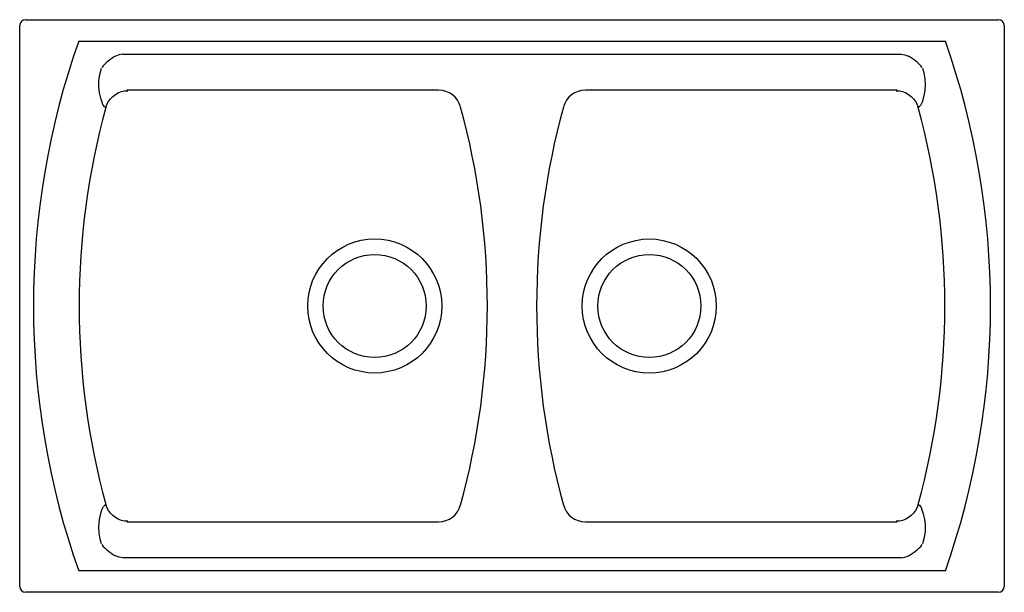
# Model space of a CAD drawing. Header units: millimetres. Extents: x 929.076 to 929.936, y 1101.536 to 1102.036.
import ezdxf

# ---------------------------------------------------------------- set-up
doc = ezdxf.new("R2010")
doc.units = ezdxf.units.MM
doc.layers.add('SANINDUSA', color=3, linetype='Continuous')

msp = doc.modelspace()

# ---------------------------------------------------------------- linework, layer by layer
at = {"layer": 'SANINDUSA'}
for p, q in [((929.0758, 1101.54072), (929.0758, 1102.03072)), ((929.0808, 1102.03572), (929.9308, 1102.03572)), ((929.9358, 1102.03072), (929.9358, 1101.54072)), ((929.12731, 1102.01711), (929.88429, 1102.01711)), ((929.16591, 1102.00573), (929.84568, 1102.00573)), ((929.44166, 1101.97419), (929.16927, 1101.97419)), ((929.84232, 1101.97419), (929.56994, 1101.97419)), ((929.16927, 1101.59725), (929.44166, 1101.59725)), ((929.56994, 1101.59725), (929.84232, 1101.59725)), ((929.84568, 1101.56571), (929.16591, 1101.56571)), ((929.88429, 1101.55434), (929.12731, 1101.55434)), ((929.9308, 1101.53572), (929.0808, 1101.53572))]:
    msp.add_line(p, q, dxfattribs=at)
at = {"layer": 'SANINDUSA', "flags": 128}
for points in [[(929.16591, 1102.00573), (929.16274, 1102.00509), (929.1596, 1102.00388)], [(929.84568, 1102.00573), (929.84886, 1102.00509), (929.852, 1102.00388)], [(929.15036, 1101.95939), (929.14985, 1101.95971), (929.1493, 1101.96038), (929.14853, 1101.96174), (929.14776, 1101.96357), (929.14656, 1101.96732), (929.1456, 1101.97176), (929.14503, 1101.97688), (929.14504, 1101.9823), (929.14576, 1101.98781), (929.14717, 1101.99326)], [(929.86442, 1101.99326), (929.86551, 1101.98937), (929.86639, 1101.98413), (929.86664, 1101.97893), (929.86639, 1101.97462), (929.86578, 1101.97057), (929.86494, 1101.96696), (929.86394, 1101.96383), (929.86323, 1101.96211), (929.86253, 1101.96075), (929.86185, 1101.95982), (929.86124, 1101.95939)], [(929.15102, 1101.95902), (929.15198, 1101.96175), (929.15333, 1101.9643), (929.15503, 1101.96664), (929.15705, 1101.96871), (929.15935, 1101.97046), (929.16188, 1101.97187), (929.16458, 1101.97289), (929.1674, 1101.97352), (929.17028, 1101.97374)], [(929.84131, 1101.97374), (929.84419, 1101.97352), (929.84702, 1101.97289), (929.84972, 1101.97187), (929.85224, 1101.97046), (929.85454, 1101.96871), (929.85656, 1101.96664), (929.85827, 1101.9643), (929.85961, 1101.96175), (929.86058, 1101.95902)], [(929.14717, 1101.57819), (929.14609, 1101.58208), (929.1452, 1101.58732), (929.14495, 1101.59251), (929.14521, 1101.59682), (929.14581, 1101.60088), (929.14666, 1101.60449), (929.14766, 1101.60762), (929.14836, 1101.60934), (929.14907, 1101.6107), (929.14974, 1101.61163), (929.15036, 1101.61206)], [(929.17028, 1101.59771), (929.1674, 1101.59792), (929.16458, 1101.59855), (929.16188, 1101.59958), (929.15935, 1101.60099), (929.15705, 1101.60274), (929.15503, 1101.60481), (929.15333, 1101.60714), (929.15198, 1101.6097), (929.15102, 1101.61242)], [(929.86058, 1101.61242), (929.85961, 1101.6097), (929.85827, 1101.60714), (929.85656, 1101.60481), (929.85454, 1101.60274), (929.85224, 1101.60099), (929.84972, 1101.59958), (929.84702, 1101.59855), (929.84419, 1101.59792), (929.84131, 1101.59771)], [(929.86124, 1101.61206), (929.86175, 1101.61174), (929.8623, 1101.61107), (929.86306, 1101.6097), (929.86384, 1101.60788), (929.86504, 1101.60413), (929.866, 1101.59969), (929.86657, 1101.59457), (929.86655, 1101.58914), (929.86583, 1101.58363), (929.86442, 1101.57819)], [(929.16591, 1101.56571), (929.16274, 1101.56636), (929.1596, 1101.56756)], [(929.84568, 1101.56571), (929.84886, 1101.56636), (929.852, 1101.56756)]]:
    msp.add_lwpolyline(points, dxfattribs=at)
at = {"layer": 'SANINDUSA'}
for centre, radius in [((929.3859, 1101.78574), 0.05854), ((929.6257, 1101.7857), 0.05854), ((929.3858, 1101.78572), 0.045), ((929.6258, 1101.78572), 0.045)]:
    msp.add_circle(centre, radius, dxfattribs=at)
for centre, radius, start, end in [((929.0808, 1102.03072), 0.005, 90, 180), ((929.9308, 1102.03072), 0.005, 0, 90), ((929.7858, 1101.78572), 0.69796, 160.63891, 199.36109), ((929.2258, 1101.78572), 0.69796, 340.63891, 19.36109), ((929.17785, 1101.96876), 0.03958, 117.46468, 140.18827), ((929.83374, 1101.96876), 0.03958, 39.81173, 62.53532), ((929.44171, 1101.95428), 0.01991, 15.17355, 90.12779), ((929.56989, 1101.95428), 0.01991, 89.87222, 164.82645), ((929.7858, 1101.78572), 0.65801, 164.72988, 195.27012), ((928.8258, 1101.78572), 0.65847, 344.69867, 15.30133), ((930.1858, 1101.78572), 0.65847, 164.69867, 195.30133), ((929.2258, 1101.78572), 0.65801, 344.72988, 15.27012), ((929.44171, 1101.61717), 0.01991, 269.87222, 344.82645), ((929.56989, 1101.61717), 0.01991, 195.17355, 270.12779), ((929.17785, 1101.60268), 0.03958, 219.81173, 242.53532), ((929.83374, 1101.60268), 0.03958, 297.46468, 320.18827), ((929.0808, 1101.54072), 0.005, 180, 270), ((929.9308, 1101.54072), 0.005, 270, 0)]:
    msp.add_arc(centre, radius, start, end, dxfattribs=at)

doc.saveas('drawing.dxf')
